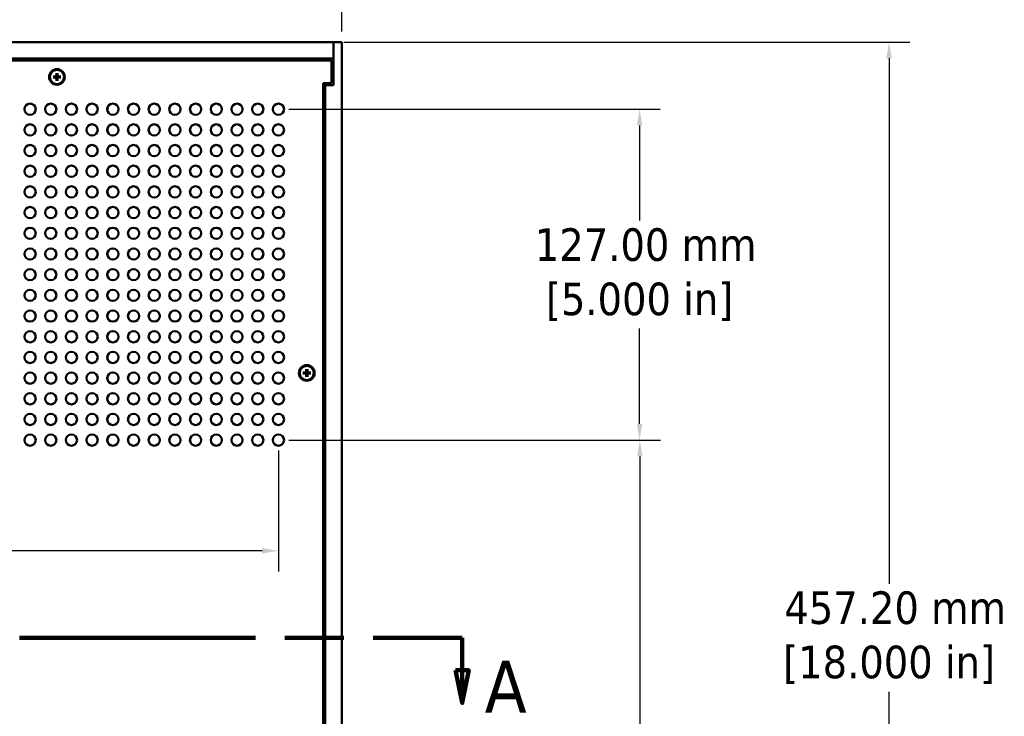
# Model space of a CAD drawing. Header units: millimetres. Extents: x 6 to 2153, y 38 to 1359.
# Tile 9 of 22: x 524 to 901, y 742 to 1010. Entities that reach past the tile are written whole.
import ezdxf

# ---------------------------------------------------------------- set-up
doc = ezdxf.new("R2010")
doc.units = ezdxf.units.MM
doc.header["$LTSCALE"] = 2.5
doc.linetypes.add('DOUBLE_DASH_CHAIN', pattern=[1.2403, 0.6614, -0.0827, 0.1654, -0.0827, 0.1654, -0.0827])
for name, color, linetype, lineweight in [('Dimension (ANSI)', 7, 'Continuous', 25), ('Section Line (ANSI)', 7, 'DOUBLE_DASH_CHAIN', 100), ('Visible (ANSI)', 7, 'Continuous', 50)]:
    doc.layers.add(name, color=color, linetype=linetype, lineweight=lineweight)
doc.styles.add('Label Text (ANSI)', font='tahoma.ttf')
doc.styles.add('Note Text (ANSI)', font='tahoma.ttf')
doc.dimstyles.new('Default - mm (ANSI)', dxfattribs={"dimscale": 2.5, "dimtxt": 5, "dimasz": 2.5, "dimexe": 3.175, "dimexo": 1.6002, "dimgap": 0.8, "dimtad": 0, "dimtih": 1, "dimtoh": 1, "dimrnd": 1e-08, "dimzin": 0, "dimdsep": 46, "dimtxsty": 'Note Text (ANSI)', "dimcen": 0.09, "dimdle": 10, "dimclrd": 256, "dimclre": 256, "dimclrt": 256, "dimadec": 1, "dimazin": 0, "dimtfac": 0.6096, "dimtofl": 0, "dimtmove": 0, "dimatfit": 3, "dimldrblk": 'Filled-1', "dimfxl": 1, "dimtolj": 1, "dimtzin": 0, "dimlwd": -1, "dimlwe": -1, "dimarcsym": 0})

# ---------------------------------------------------------------- blocks, each defined once
blk = doc.blocks.new('2dTransSection0')
at = {"layer": 'Section Line (ANSI)', "linetype": 'DOUBLE_DASH_CHAIN', "ltscale": 21.873201}
blk.add_line((73.83, 309.03), (277.37, 309.03), dxfattribs=at)
at = {"layer": 'Section Line (ANSI)', "linetype": 'Continuous'}
for p, q in [((263.74, 309.03), (277.37, 309.03)), ((277.37, 309.03), (277.37, 304.03)), ((276.37, 304.03), (277.37, 299.03)), ((278.37, 304.03), (276.37, 304.03)), ((277.37, 304.03), (277.37, 299.03)), ((277.37, 299.03), (278.37, 304.03))]:
    blk.add_line(p, q, dxfattribs=at)
at = {"layer": 'Section Line (ANSI)', "linetype": 'Continuous', "flags": 128}
blk.add_lwpolyline([(276.37, 304.03), (277.37, 299.03), (278.37, 304.03), (276.37, 304.03)], dxfattribs=at)
at = {"layer": 'Section Line (ANSI)'}
blk.add_solid([(276.37, 304.03), (277.37, 299.03), (278.37, 304.03), (276.37, 304.03)], dxfattribs=at)
at = {"layer": 'Section Line (ANSI)', "insert": (280.82, 297.53), "char_height": 8, "attachment_point": 7, "style": 'Label Text (ANSI)'}
blk.add_mtext('A', dxfattribs=at)
blk = doc.blocks.new('*D16')
at = {"layer": 'Defpoints', "color": 0, "transparency": 16777216}
for p in [(644.06, 1001.18), (677.72, 543.98), (857.15, 543.98)]:
    blk.add_point(p, dxfattribs=at)
at = {"layer": 'Dimension (ANSI)', "transparency": 16777216}
for p, q in [((648.06, 1001.18), (865.08, 1001.18)), ((857.15, 994.93), (857.15, 793.3)), ((857.15, 550.23), (857.15, 751.86)), ((681.72, 543.98), (865.08, 543.98))]:
    blk.add_line(p, q, dxfattribs=at)
for points in [[(856.1, 994.93), (858.19, 994.93), (857.15, 1001.18)], [(856.1, 550.23), (858.19, 550.23), (857.15, 543.98)]]:
    blk.add_solid(points, dxfattribs=at)
at = {"layer": 'Dimension (ANSI)', "transparency": 16777216, "insert": (857.15, 772.58), "char_height": 12.5, "attachment_point": 5, "style": 'Note Text (ANSI)'}
blk.add_mtext('\\A1; 457.20 mm\\P[18.000 in]', dxfattribs=at)
blk = doc.blocks.new('Filled-1')
at = {"color": 0}
for p, q in [((0, 0), (-1, 0.333)), ((-1, 0.333), (-1, -0.333)), ((-1, 0), (0, 0)), ((-1, -0.333), (0, 0))]:
    blk.add_line(p, q, dxfattribs=at)
at = {"color": 0, "flags": 128}
blk.add_lwpolyline([(-1, -0.333), (0, 0), (-1, 0.333), (-1, -0.333)], dxfattribs=at)
at = {"color": 0}
blk.add_solid([(-1, -0.333), (0, 0), (-1, 0.333), (-1, -0.333)], dxfattribs=at)
blk = doc.blocks.new('*D18')
at = {"layer": 'Defpoints', "color": 0, "transparency": 16777216}
for p in [(647.24, 1063.98), (225.59, 1001.18), (647.24, 1001.18)]:
    blk.add_point(p, dxfattribs=at)
at = {"layer": 'Dimension (ANSI)', "transparency": 16777216}
for p, q in [((225.59, 1005.18), (225.59, 1071.92)), ((647.24, 1005.18), (647.24, 1071.92)), ((231.84, 1063.98), (440.87, 1063.98)), ((640.99, 1063.98), (535.55, 1063.98))]:
    blk.add_line(p, q, dxfattribs=at)
for points in [[(231.84, 1065.02), (231.84, 1062.94), (225.59, 1063.98)], [(640.99, 1065.02), (640.99, 1062.94), (647.24, 1063.98)]]:
    blk.add_solid(points, dxfattribs=at)
at = {"layer": 'Dimension (ANSI)', "transparency": 16777216, "insert": (488.21, 1063.98), "char_height": 12.5, "attachment_point": 5, "style": 'Note Text (ANSI)'}
blk.add_mtext('\\A1; 421.65 mm\\P[16.600 in]', dxfattribs=at)
blk = doc.blocks.new('*D19')
at = {"layer": 'Defpoints', "color": 0, "transparency": 16777216}
for p in [(622.96, 848.41), (761.55, 848.41), (677.72, 543.98)]:
    blk.add_point(p, dxfattribs=at)
at = {"layer": 'Dimension (ANSI)', "transparency": 16777216}
for p, q in [((626.96, 848.41), (769.49, 848.41)), ((761.55, 842.16), (761.55, 716.92)), ((761.55, 550.23), (761.55, 675.47)), ((681.72, 543.98), (769.49, 543.98))]:
    blk.add_line(p, q, dxfattribs=at)
for points in [[(760.51, 842.16), (762.59, 842.16), (761.55, 848.41)], [(760.51, 550.23), (762.59, 550.23), (761.55, 543.98)]]:
    blk.add_solid(points, dxfattribs=at)
at = {"layer": 'Dimension (ANSI)', "transparency": 16777216, "insert": (761.55, 696.2), "char_height": 12.5, "attachment_point": 5, "style": 'Note Text (ANSI)'}
blk.add_mtext('\\A1; 304.43 mm\\P[11.985 in]', dxfattribs=at)
blk = doc.blocks.new('*D24')
at = {"layer": 'Defpoints', "color": 0, "transparency": 16777216}
for p in [(622.95, 975.41), (761.46, 975.41), (622.95, 848.41)]:
    blk.add_point(p, dxfattribs=at)
at = {"layer": 'Dimension (ANSI)', "transparency": 16777216}
for p, q in [((626.95, 975.41), (769.4, 975.41)), ((761.46, 969.16), (761.46, 932.64)), ((761.46, 854.66), (761.46, 891.19)), ((626.95, 848.41), (769.4, 848.41))]:
    blk.add_line(p, q, dxfattribs=at)
for points in [[(760.42, 969.16), (762.5, 969.16), (761.46, 975.41)], [(760.42, 854.66), (762.5, 854.66), (761.46, 848.41)]]:
    blk.add_solid(points, dxfattribs=at)
at = {"layer": 'Dimension (ANSI)', "transparency": 16777216, "insert": (761.46, 911.91), "char_height": 12.5, "attachment_point": 5, "style": 'Note Text (ANSI)'}
blk.add_mtext('\\A1; 127.00 mm\\P[5.000 in]', dxfattribs=at)
blk = doc.blocks.new('*D25')
at = {"layer": 'Defpoints', "color": 0, "transparency": 16777216}
for p in [(249.88, 848.41), (622.95, 848.41), (249.88, 805.94)]:
    blk.add_point(p, dxfattribs=at)
at = {"layer": 'Dimension (ANSI)', "transparency": 16777216}
for p, q in [((249.88, 844.41), (249.88, 798.01)), ((622.95, 844.41), (622.95, 798.01)), ((256.13, 805.94), (311.82, 805.94)), ((616.7, 805.94), (406.5, 805.94))]:
    blk.add_line(p, q, dxfattribs=at)
for points in [[(256.13, 806.99), (256.13, 804.9), (249.88, 805.94)], [(616.7, 806.99), (616.7, 804.9), (622.95, 805.94)]]:
    blk.add_solid(points, dxfattribs=at)
at = {"layer": 'Dimension (ANSI)', "transparency": 16777216, "insert": (359.16, 805.94), "char_height": 12.5, "attachment_point": 5, "style": 'Note Text (ANSI)'}
blk.add_mtext('\\A1; 373.06 mm\\P[14.687 in]', dxfattribs=at)

msp = doc.modelspace()

# ---------------------------------------------------------------- linework, layer by layer
at = {"layer": 'Visible (ANSI)'}
for p, q in [((228.764, 1001.181), (644.064, 1001.181)), ((644.064, 994.831), (644.064, 1001.181)), ((647.239, 1001.181), (644.064, 1001.181)), ((644.064, 1001.181), (644.064, 984.671)), ((647.239, 1001.181), (647.239, 582.081)), ((228.764, 994.831), (644.064, 994.831)), ((643.314, 994.081), (229.514, 994.081)), ((643.314, 985.431), (643.314, 994.081)), ((643.314, 993.561), (644.064, 993.561)), ((536.514, 988.008), (537.569, 988.033)), ((536.514, 987.554), (537.569, 987.529)), ((537.787, 989.281), (537.762, 988.226)), ((537.787, 986.281), (537.762, 987.336)), ((538.241, 989.281), (538.266, 988.226)), ((538.241, 986.281), (538.266, 987.336)), ((539.514, 988.008), (538.459, 988.033)), ((539.514, 987.554), (538.459, 987.529)), ((640.139, 559.731), (640.139, 985.431)), ((640.139, 985.431), (643.314, 985.431)), ((640.889, 984.671), (640.139, 984.671)), ((644.064, 984.671), (640.889, 984.671)), ((640.889, 984.671), (640.889, 560.491)), ((632.339, 874.408), (633.394, 874.433)), ((632.339, 873.954), (633.394, 873.929)), ((633.612, 875.681), (633.587, 874.626)), ((633.612, 872.681), (633.587, 873.736)), ((634.066, 875.681), (634.091, 874.626)), ((634.066, 872.681), (634.091, 873.736)), ((635.339, 874.408), (634.284, 874.433)), ((635.339, 873.954), (634.284, 873.929))]:
    msp.add_line(p, q, dxfattribs=at)
for centre, radius in [((538.014, 987.781), 3), ((538.014, 987.781), 2.715), ((527.695, 975.412), 2.159), ((535.633, 975.412), 2.159), ((543.57, 975.412), 2.159), ((551.508, 975.412), 2.159), ((559.445, 975.412), 2.159), ((567.383, 975.412), 2.159), ((575.32, 975.412), 2.159), ((583.258, 975.412), 2.159), ((591.195, 975.412), 2.159), ((599.133, 975.412), 2.159), ((607.07, 975.412), 2.159), ((615.008, 975.412), 2.159), ((622.945, 975.412), 2.159), ((527.695, 967.474), 2.159), ((535.633, 967.474), 2.159), ((543.57, 967.474), 2.159), ((551.508, 967.474), 2.159), ((559.445, 967.474), 2.159), ((567.383, 967.474), 2.159), ((575.32, 967.474), 2.159), ((583.258, 967.474), 2.159), ((591.195, 967.474), 2.159), ((599.133, 967.474), 2.159), ((607.07, 967.474), 2.159), ((615.008, 967.474), 2.159), ((622.945, 967.474), 2.159), ((527.695, 959.537), 2.159), ((535.633, 959.537), 2.159), ((543.57, 959.537), 2.159), ((551.508, 959.537), 2.159), ((559.445, 959.537), 2.159), ((567.383, 959.537), 2.159), ((575.32, 959.537), 2.159), ((583.258, 959.537), 2.159), ((591.195, 959.537), 2.159), ((599.133, 959.537), 2.159), ((607.07, 959.537), 2.159), ((615.008, 959.537), 2.159), ((622.945, 959.537), 2.159), ((527.695, 951.599), 2.159), ((535.633, 951.599), 2.159), ((543.57, 951.599), 2.159), ((551.508, 951.599), 2.159), ((559.445, 951.599), 2.159), ((567.383, 951.599), 2.159), ((575.32, 951.599), 2.159), ((583.258, 951.599), 2.159), ((591.195, 951.599), 2.159), ((599.133, 951.599), 2.159), ((607.07, 951.599), 2.159), ((615.008, 951.599), 2.159), ((622.945, 951.599), 2.159), ((527.695, 943.662), 2.159), ((535.633, 943.662), 2.159), ((543.57, 943.662), 2.159), ((551.508, 943.662), 2.159), ((559.445, 943.662), 2.159), ((567.383, 943.662), 2.159), ((575.32, 943.662), 2.159), ((583.258, 943.662), 2.159), ((591.195, 943.662), 2.159), ((599.133, 943.662), 2.159), ((607.07, 943.662), 2.159), ((615.008, 943.662), 2.159), ((622.945, 943.662), 2.159), ((527.695, 935.724), 2.159), ((535.633, 935.724), 2.159), ((543.57, 935.724), 2.159), ((551.508, 935.724), 2.159), ((559.445, 935.724), 2.159), ((567.383, 935.724), 2.159), ((575.32, 935.724), 2.159), ((583.258, 935.724), 2.159), ((591.195, 935.724), 2.159), ((599.133, 935.724), 2.159), ((607.07, 935.724), 2.159), ((615.008, 935.724), 2.159), ((622.945, 935.724), 2.159), ((527.695, 927.787), 2.159), ((535.633, 927.787), 2.159), ((543.57, 927.787), 2.159), ((551.508, 927.787), 2.159), ((559.445, 927.787), 2.159), ((567.383, 927.787), 2.159), ((575.32, 927.787), 2.159), ((583.258, 927.787), 2.159), ((591.195, 927.787), 2.159), ((599.133, 927.787), 2.159), ((607.07, 927.787), 2.159), ((615.008, 927.787), 2.159), ((622.945, 927.787), 2.159), ((527.695, 919.849), 2.159), ((535.633, 919.849), 2.159), ((543.57, 919.849), 2.159), ((551.508, 919.849), 2.159), ((559.445, 919.849), 2.159), ((567.383, 919.849), 2.159), ((575.32, 919.849), 2.159), ((583.258, 919.849), 2.159), ((591.195, 919.849), 2.159), ((599.133, 919.849), 2.159), ((607.07, 919.849), 2.159), ((615.008, 919.849), 2.159), ((622.945, 919.849), 2.159), ((527.695, 911.912), 2.159), ((535.633, 911.912), 2.159), ((543.57, 911.912), 2.159), ((551.508, 911.912), 2.159), ((559.445, 911.912), 2.159), ((567.383, 911.912), 2.159), ((575.32, 911.912), 2.159), ((583.258, 911.912), 2.159), ((591.195, 911.912), 2.159), ((599.133, 911.912), 2.159), ((607.07, 911.912), 2.159), ((615.008, 911.912), 2.159), ((622.945, 911.912), 2.159), ((527.695, 903.974), 2.159), ((535.633, 903.974), 2.159), ((543.57, 903.974), 2.159), ((551.508, 903.974), 2.159), ((559.445, 903.974), 2.159), ((567.383, 903.974), 2.159), ((575.32, 903.974), 2.159), ((583.258, 903.974), 2.159), ((591.195, 903.974), 2.159), ((599.133, 903.974), 2.159), ((607.07, 903.974), 2.159), ((615.008, 903.974), 2.159), ((622.945, 903.974), 2.159), ((527.695, 896.037), 2.159), ((535.633, 896.037), 2.159), ((543.57, 896.037), 2.159), ((551.508, 896.037), 2.159), ((559.445, 896.037), 2.159), ((567.383, 896.037), 2.159), ((575.32, 896.037), 2.159), ((583.258, 896.037), 2.159), ((591.195, 896.037), 2.159), ((599.133, 896.037), 2.159), ((607.07, 896.037), 2.159), ((615.008, 896.037), 2.159), ((622.945, 896.037), 2.159), ((527.695, 888.099), 2.159), ((535.633, 888.099), 2.159), ((543.57, 888.099), 2.159), ((551.508, 888.099), 2.159), ((559.445, 888.099), 2.159), ((567.383, 888.099), 2.159), ((575.32, 888.099), 2.159), ((583.258, 888.099), 2.159), ((591.195, 888.099), 2.159), ((599.133, 888.099), 2.159), ((607.07, 888.099), 2.159), ((615.008, 888.099), 2.159), ((622.945, 888.099), 2.159), ((527.695, 880.162), 2.159), ((535.633, 880.162), 2.159), ((543.57, 880.162), 2.159), ((551.508, 880.162), 2.159), ((559.445, 880.162), 2.159), ((567.383, 880.162), 2.159), ((575.32, 880.162), 2.159), ((583.258, 880.162), 2.159), ((591.195, 880.162), 2.159), ((599.133, 880.162), 2.159), ((607.07, 880.162), 2.159), ((615.008, 880.162), 2.159), ((622.945, 880.162), 2.159), ((633.839, 874.181), 3), ((633.839, 874.181), 2.715), ((527.695, 872.224), 2.159), ((535.633, 872.224), 2.159), ((543.57, 872.224), 2.159), ((551.508, 872.224), 2.159), ((559.445, 872.224), 2.159), ((567.383, 872.224), 2.159), ((575.32, 872.224), 2.159), ((583.258, 872.224), 2.159), ((591.195, 872.224), 2.159), ((599.133, 872.224), 2.159), ((607.07, 872.224), 2.159), ((615.008, 872.224), 2.159), ((622.945, 872.224), 2.159), ((527.695, 864.287), 2.159), ((535.633, 864.287), 2.159), ((543.57, 864.287), 2.159), ((551.508, 864.287), 2.159), ((559.445, 864.287), 2.159), ((567.383, 864.287), 2.159), ((575.32, 864.287), 2.159), ((583.258, 864.287), 2.159), ((591.195, 864.287), 2.159), ((599.133, 864.287), 2.159), ((607.07, 864.287), 2.159), ((615.008, 864.287), 2.159), ((622.945, 864.287), 2.159), ((527.695, 856.349), 2.159), ((535.633, 856.349), 2.159), ((543.57, 856.349), 2.159), ((551.508, 856.349), 2.159), ((559.445, 856.349), 2.159), ((567.383, 856.349), 2.159), ((575.32, 856.349), 2.159), ((583.258, 856.349), 2.159), ((591.195, 856.349), 2.159), ((599.133, 856.349), 2.159), ((607.07, 856.349), 2.159), ((615.008, 856.349), 2.159), ((622.945, 856.349), 2.159), ((527.695, 848.412), 2.159), ((535.633, 848.412), 2.159), ((543.57, 848.412), 2.159), ((551.508, 848.412), 2.159), ((559.445, 848.412), 2.159), ((567.383, 848.412), 2.159), ((575.32, 848.412), 2.159), ((583.258, 848.412), 2.159), ((591.195, 848.412), 2.159), ((599.133, 848.412), 2.159), ((607.07, 848.412), 2.159), ((615.008, 848.412), 2.159), ((622.945, 848.412), 2.159)]:
    msp.add_circle(centre, radius, dxfattribs=at)
for centre, radius, start, end in [((538.014, 987.781), 0.729, 162.39692, 197.60308), ((537.565, 988.23), 0.197, 271.34818, 358.65182), ((537.565, 987.331), 0.197, 1.34818, 88.65182), ((538.014, 987.781), 0.729, 72.39692, 107.60308), ((538.014, 987.781), 0.729, 252.39692, 287.60308), ((538.463, 988.23), 0.197, 181.34818, 268.65182), ((538.463, 987.331), 0.197, 91.34818, 178.65182), ((538.014, 987.781), 0.729, 342.39692, 17.60308), ((527.709, 975.412), 2.159, 90.18842, 269.81158), ((535.647, 975.412), 2.159, 90.18842, 269.81158), ((543.584, 975.412), 2.159, 90.18842, 269.81158), ((551.522, 975.412), 2.159, 90.18842, 269.81158), ((559.459, 975.412), 2.159, 90.18842, 269.81158), ((567.397, 975.412), 2.159, 90.18842, 269.81158), ((575.334, 975.412), 2.159, 90.18842, 269.81158), ((583.272, 975.412), 2.159, 90.18842, 269.81158), ((591.209, 975.412), 2.159, 90.18842, 269.81158), ((599.147, 975.412), 2.159, 90.18842, 269.81158), ((607.084, 975.412), 2.159, 90.18842, 269.81158), ((615.022, 975.412), 2.159, 90.18842, 269.81158), ((622.959, 975.412), 2.159, 90.18842, 269.81158), ((527.709, 967.474), 2.159, 90.18842, 269.81158), ((535.647, 967.474), 2.159, 90.18842, 269.81158), ((543.584, 967.474), 2.159, 90.18842, 269.81158), ((551.522, 967.474), 2.159, 90.18842, 269.81158), ((559.459, 967.474), 2.159, 90.18842, 269.81158), ((567.397, 967.474), 2.159, 90.18842, 269.81158), ((575.334, 967.474), 2.159, 90.18842, 269.81158), ((583.272, 967.474), 2.159, 90.18842, 269.81158), ((591.209, 967.474), 2.159, 90.18842, 269.81158), ((599.147, 967.474), 2.159, 90.18842, 269.81158), ((607.084, 967.474), 2.159, 90.18842, 269.81158), ((615.022, 967.474), 2.159, 90.18842, 269.81158), ((622.959, 967.474), 2.159, 90.18842, 269.81158), ((527.709, 959.537), 2.159, 90.18842, 269.81158), ((535.647, 959.537), 2.159, 90.18842, 269.81158), ((543.584, 959.537), 2.159, 90.18842, 269.81158), ((551.522, 959.537), 2.159, 90.18842, 269.81158), ((559.459, 959.537), 2.159, 90.18842, 269.81158), ((567.397, 959.537), 2.159, 90.18842, 269.81158), ((575.334, 959.537), 2.159, 90.18842, 269.81158), ((583.272, 959.537), 2.159, 90.18842, 269.81158), ((591.209, 959.537), 2.159, 90.18842, 269.81158), ((599.147, 959.537), 2.159, 90.18842, 269.81158), ((607.084, 959.537), 2.159, 90.18842, 269.81158), ((615.022, 959.537), 2.159, 90.18842, 269.81158), ((622.959, 959.537), 2.159, 90.18842, 269.81158), ((527.709, 951.599), 2.159, 90.18842, 269.81158), ((535.647, 951.599), 2.159, 90.18842, 269.81158), ((543.584, 951.599), 2.159, 90.18842, 269.81158), ((551.522, 951.599), 2.159, 90.18842, 269.81158), ((559.459, 951.599), 2.159, 90.18842, 269.81158), ((567.397, 951.599), 2.159, 90.18842, 269.81158), ((575.334, 951.599), 2.159, 90.18842, 269.81158), ((583.272, 951.599), 2.159, 90.18842, 269.81158), ((591.209, 951.599), 2.159, 90.18842, 269.81158), ((599.147, 951.599), 2.159, 90.18842, 269.81158), ((607.084, 951.599), 2.159, 90.18842, 269.81158), ((615.022, 951.599), 2.159, 90.18842, 269.81158), ((622.959, 951.599), 2.159, 90.18842, 269.81158), ((527.709, 943.662), 2.159, 90.18842, 269.81158), ((535.647, 943.662), 2.159, 90.18842, 269.81158), ((543.584, 943.662), 2.159, 90.18842, 269.81158), ((551.522, 943.662), 2.159, 90.18842, 269.81158), ((559.459, 943.662), 2.159, 90.18842, 269.81158), ((567.397, 943.662), 2.159, 90.18842, 269.81158), ((575.334, 943.662), 2.159, 90.18842, 269.81158), ((583.272, 943.662), 2.159, 90.18842, 269.81158), ((591.209, 943.662), 2.159, 90.18842, 269.81158), ((599.147, 943.662), 2.159, 90.18842, 269.81158), ((607.084, 943.662), 2.159, 90.18842, 269.81158), ((615.022, 943.662), 2.159, 90.18842, 269.81158), ((622.959, 943.662), 2.159, 90.18842, 269.81158), ((527.709, 935.724), 2.159, 90.18842, 269.81158), ((535.647, 935.724), 2.159, 90.18842, 269.81158), ((543.584, 935.724), 2.159, 90.18842, 269.81158), ((551.522, 935.724), 2.159, 90.18842, 269.81158), ((559.459, 935.724), 2.159, 90.18842, 269.81158), ((567.397, 935.724), 2.159, 90.18842, 269.81158), ((575.334, 935.724), 2.159, 90.18842, 269.81158), ((583.272, 935.724), 2.159, 90.18842, 269.81158), ((591.209, 935.724), 2.159, 90.18842, 269.81158), ((599.147, 935.724), 2.159, 90.18842, 269.81158), ((607.084, 935.724), 2.159, 90.18842, 269.81158), ((615.022, 935.724), 2.159, 90.18842, 269.81158), ((622.959, 935.724), 2.159, 90.18842, 269.81158), ((527.709, 927.787), 2.159, 90.18842, 269.81158), ((535.647, 927.787), 2.159, 90.18842, 269.81158), ((543.584, 927.787), 2.159, 90.18842, 269.81158), ((551.522, 927.787), 2.159, 90.18842, 269.81158), ((559.459, 927.787), 2.159, 90.18842, 269.81158), ((567.397, 927.787), 2.159, 90.18842, 269.81158), ((575.334, 927.787), 2.159, 90.18842, 269.81158), ((583.272, 927.787), 2.159, 90.18842, 269.81158), ((591.209, 927.787), 2.159, 90.18842, 269.81158), ((599.147, 927.787), 2.159, 90.18842, 269.81158), ((607.084, 927.787), 2.159, 90.18842, 269.81158), ((615.022, 927.787), 2.159, 90.18842, 269.81158), ((622.959, 927.787), 2.159, 90.18842, 269.81158), ((527.709, 919.849), 2.159, 90.18842, 269.81158), ((535.647, 919.849), 2.159, 90.18842, 269.81158), ((543.584, 919.849), 2.159, 90.18842, 269.81158), ((551.522, 919.849), 2.159, 90.18842, 269.81158), ((559.459, 919.849), 2.159, 90.18842, 269.81158), ((567.397, 919.849), 2.159, 90.18842, 269.81158), ((575.334, 919.849), 2.159, 90.18842, 269.81158), ((583.272, 919.849), 2.159, 90.18842, 269.81158), ((591.209, 919.849), 2.159, 90.18842, 269.81158), ((599.147, 919.849), 2.159, 90.18842, 269.81158), ((607.084, 919.849), 2.159, 90.18842, 269.81158), ((615.022, 919.849), 2.159, 90.18842, 269.81158), ((622.959, 919.849), 2.159, 90.18842, 269.81158), ((527.709, 911.912), 2.159, 90.18842, 269.81158), ((535.647, 911.912), 2.159, 90.18842, 269.81158), ((543.584, 911.912), 2.159, 90.18842, 269.81158), ((551.522, 911.912), 2.159, 90.18842, 269.81158), ((559.459, 911.912), 2.159, 90.18842, 269.81158), ((567.397, 911.912), 2.159, 90.18842, 269.81158), ((575.334, 911.912), 2.159, 90.18842, 269.81158), ((583.272, 911.912), 2.159, 90.18842, 269.81158), ((591.209, 911.912), 2.159, 90.18842, 269.81158), ((599.147, 911.912), 2.159, 90.18842, 269.81158), ((607.084, 911.912), 2.159, 90.18842, 269.81158), ((615.022, 911.912), 2.159, 90.18842, 269.81158), ((622.959, 911.912), 2.159, 90.18842, 269.81158), ((527.709, 903.974), 2.159, 90.18842, 269.81158), ((535.647, 903.974), 2.159, 90.18842, 269.81158), ((543.584, 903.974), 2.159, 90.18842, 269.81158), ((551.522, 903.974), 2.159, 90.18842, 269.81158), ((559.459, 903.974), 2.159, 90.18842, 269.81158), ((567.397, 903.974), 2.159, 90.18842, 269.81158), ((575.334, 903.974), 2.159, 90.18842, 269.81158), ((583.272, 903.974), 2.159, 90.18842, 269.81158), ((591.209, 903.974), 2.159, 90.18842, 269.81158), ((599.147, 903.974), 2.159, 90.18842, 269.81158), ((607.084, 903.974), 2.159, 90.18842, 269.81158), ((615.022, 903.974), 2.159, 90.18842, 269.81158), ((622.959, 903.974), 2.159, 90.18842, 269.81158), ((527.709, 896.037), 2.159, 90.18842, 269.81158), ((535.647, 896.037), 2.159, 90.18842, 269.81158), ((543.584, 896.037), 2.159, 90.18842, 269.81158), ((551.522, 896.037), 2.159, 90.18842, 269.81158), ((559.459, 896.037), 2.159, 90.18842, 269.81158), ((567.397, 896.037), 2.159, 90.18842, 269.81158), ((575.334, 896.037), 2.159, 90.18842, 269.81158), ((583.272, 896.037), 2.159, 90.18842, 269.81158), ((591.209, 896.037), 2.159, 90.18842, 269.81158), ((599.147, 896.037), 2.159, 90.18842, 269.81158), ((607.084, 896.037), 2.159, 90.18842, 269.81158), ((615.022, 896.037), 2.159, 90.18842, 269.81158), ((622.959, 896.037), 2.159, 90.18842, 269.81158), ((527.709, 888.099), 2.159, 90.18842, 269.81158), ((535.647, 888.099), 2.159, 90.18842, 269.81158), ((543.584, 888.099), 2.159, 90.18842, 269.81158), ((551.522, 888.099), 2.159, 90.18842, 269.81158), ((559.459, 888.099), 2.159, 90.18842, 269.81158), ((567.397, 888.099), 2.159, 90.18842, 269.81158), ((575.334, 888.099), 2.159, 90.18842, 269.81158), ((583.272, 888.099), 2.159, 90.18842, 269.81158), ((591.209, 888.099), 2.159, 90.18842, 269.81158), ((599.147, 888.099), 2.159, 90.18842, 269.81158), ((607.084, 888.099), 2.159, 90.18842, 269.81158), ((615.022, 888.099), 2.159, 90.18842, 269.81158), ((622.959, 888.099), 2.159, 90.18842, 269.81158), ((527.709, 880.162), 2.159, 90.18842, 269.81158), ((535.647, 880.162), 2.159, 90.18842, 269.81158), ((543.584, 880.162), 2.159, 90.18842, 269.81158), ((551.522, 880.162), 2.159, 90.18842, 269.81158), ((559.459, 880.162), 2.159, 90.18842, 269.81158), ((567.397, 880.162), 2.159, 90.18842, 269.81158), ((575.334, 880.162), 2.159, 90.18842, 269.81158), ((583.272, 880.162), 2.159, 90.18842, 269.81158), ((591.209, 880.162), 2.159, 90.18842, 269.81158), ((599.147, 880.162), 2.159, 90.18842, 269.81158), ((607.084, 880.162), 2.159, 90.18842, 269.81158), ((615.022, 880.162), 2.159, 90.18842, 269.81158), ((622.959, 880.162), 2.159, 90.18842, 269.81158), ((527.709, 872.224), 2.159, 90.18842, 269.81158), ((535.647, 872.224), 2.159, 90.18842, 269.81158), ((543.584, 872.224), 2.159, 90.18842, 269.81158), ((551.522, 872.224), 2.159, 90.18842, 269.81158), ((559.459, 872.224), 2.159, 90.18842, 269.81158), ((567.397, 872.224), 2.159, 90.18842, 269.81158), ((575.334, 872.224), 2.159, 90.18842, 269.81158), ((583.272, 872.224), 2.159, 90.18842, 269.81158), ((591.209, 872.224), 2.159, 90.18842, 269.81158), ((599.147, 872.224), 2.159, 90.18842, 269.81158), ((607.084, 872.224), 2.159, 90.18842, 269.81158), ((615.022, 872.224), 2.159, 90.18842, 269.81158), ((622.959, 872.224), 2.159, 90.18842, 269.81158), ((633.839, 874.181), 0.729, 162.39692, 197.60308), ((633.39, 874.63), 0.197, 271.34818, 358.65182), ((633.39, 873.731), 0.197, 1.34818, 88.65182), ((633.839, 874.181), 0.729, 72.39692, 107.60308), ((633.839, 874.181), 0.729, 252.39692, 287.60308), ((634.288, 874.63), 0.197, 181.34818, 268.65182), ((634.288, 873.731), 0.197, 91.34818, 178.65182), ((633.839, 874.181), 0.729, 342.39692, 17.60308), ((527.709, 864.287), 2.159, 90.18842, 269.81158), ((535.647, 864.287), 2.159, 90.18842, 269.81158), ((543.584, 864.287), 2.159, 90.18842, 269.81158), ((551.522, 864.287), 2.159, 90.18842, 269.81158), ((559.459, 864.287), 2.159, 90.18842, 269.81158), ((567.397, 864.287), 2.159, 90.18842, 269.81158), ((575.334, 864.287), 2.159, 90.18842, 269.81158), ((583.272, 864.287), 2.159, 90.18842, 269.81158), ((591.209, 864.287), 2.159, 90.18842, 269.81158), ((599.147, 864.287), 2.159, 90.18842, 269.81158), ((607.084, 864.287), 2.159, 90.18842, 269.81158), ((615.022, 864.287), 2.159, 90.18842, 269.81158), ((622.959, 864.287), 2.159, 90.18842, 269.81158), ((527.709, 856.349), 2.159, 90.18842, 269.81158), ((535.647, 856.349), 2.159, 90.18842, 269.81158), ((543.584, 856.349), 2.159, 90.18842, 269.81158), ((551.522, 856.349), 2.159, 90.18842, 269.81158), ((559.459, 856.349), 2.159, 90.18842, 269.81158), ((567.397, 856.349), 2.159, 90.18842, 269.81158), ((575.334, 856.349), 2.159, 90.18842, 269.81158), ((583.272, 856.349), 2.159, 90.18842, 269.81158), ((591.209, 856.349), 2.159, 90.18842, 269.81158), ((599.147, 856.349), 2.159, 90.18842, 269.81158), ((607.084, 856.349), 2.159, 90.18842, 269.81158), ((615.022, 856.349), 2.159, 90.18842, 269.81158), ((622.959, 856.349), 2.159, 90.18842, 269.81158), ((527.709, 848.412), 2.159, 90.18842, 269.81158), ((535.647, 848.412), 2.159, 90.18842, 269.81158), ((543.584, 848.412), 2.159, 90.18842, 269.81158), ((551.522, 848.412), 2.159, 90.18842, 269.81158), ((559.459, 848.412), 2.159, 90.18842, 269.81158), ((567.397, 848.412), 2.159, 90.18842, 269.81158), ((575.334, 848.412), 2.159, 90.18842, 269.81158), ((583.272, 848.412), 2.159, 90.18842, 269.81158), ((591.209, 848.412), 2.159, 90.18842, 269.81158), ((599.147, 848.412), 2.159, 90.18842, 269.81158), ((607.084, 848.412), 2.159, 90.18842, 269.81158), ((615.022, 848.412), 2.159, 90.18842, 269.81158), ((622.959, 848.412), 2.159, 90.18842, 269.81158)]:
    msp.add_arc(centre, radius, start, end, dxfattribs=at)
for points, knots in [([(536.514, 988.008), (536.525, 988.008), (536.539, 988.009), (536.56, 988.009), (536.572, 988.009), (536.586, 988.009), (536.593, 988.009), (536.597, 988.009)], [0.0136539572, 0.0136539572, 0.0136539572, 0.0136539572, 0.017108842, 0.017108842, 0.0205337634, 0.0205337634, 0.0232838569, 0.0232838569, 0.0232838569, 0.0232838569]), ([(536.597, 987.553), (536.593, 987.552), (536.586, 987.552), (536.572, 987.553), (536.56, 987.553), (536.539, 987.553), (536.525, 987.553), (536.514, 987.554)], [0.0312995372, 0.0312995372, 0.0312995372, 0.0312995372, 0.0340496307, 0.0340496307, 0.0374745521, 0.0374745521, 0.040929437, 0.040929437, 0.040929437, 0.040929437]), ([(537.79, 988.225), (537.789, 988.21), (537.788, 988.196), (537.781, 988.163), (537.774, 988.143), (537.753, 988.104), (537.739, 988.085), (537.709, 988.055), (537.691, 988.042), (537.652, 988.021), (537.631, 988.014), (537.599, 988.007), (537.584, 988.005), (537.57, 988.005)], [0.099544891, 0.099544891, 0.099544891, 0.099544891, 0.104028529, 0.104028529, 0.110376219, 0.110376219, 0.116723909, 0.116723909, 0.123071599, 0.123071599, 0.12941929, 0.12941929, 0.133902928, 0.133902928, 0.133902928, 0.133902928]), ([(537.57, 987.556), (537.584, 987.556), (537.599, 987.555), (537.631, 987.548), (537.652, 987.541), (537.691, 987.52), (537.709, 987.506), (537.739, 987.476), (537.753, 987.458), (537.774, 987.419), (537.781, 987.398), (537.788, 987.365), (537.789, 987.351), (537.79, 987.337)], [0.099544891, 0.099544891, 0.099544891, 0.099544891, 0.104028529, 0.104028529, 0.110376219, 0.110376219, 0.116723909, 0.116723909, 0.123071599, 0.123071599, 0.12941929, 0.12941929, 0.133902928, 0.133902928, 0.133902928, 0.133902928]), ([(537.786, 989.198), (537.786, 989.202), (537.786, 989.208), (537.786, 989.223), (537.786, 989.235), (537.786, 989.256), (537.786, 989.269), (537.787, 989.281)], [0.0312995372, 0.0312995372, 0.0312995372, 0.0312995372, 0.0340496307, 0.0340496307, 0.0374745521, 0.0374745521, 0.040929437, 0.040929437, 0.040929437, 0.040929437]), ([(537.787, 986.281), (537.786, 986.292), (537.786, 986.306), (537.786, 986.327), (537.786, 986.339), (537.786, 986.353), (537.786, 986.359), (537.786, 986.364)], [0.0136539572, 0.0136539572, 0.0136539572, 0.0136539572, 0.017108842, 0.017108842, 0.0205337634, 0.0205337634, 0.0232838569, 0.0232838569, 0.0232838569, 0.0232838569]), ([(538.458, 988.005), (538.444, 988.005), (538.429, 988.007), (538.396, 988.014), (538.376, 988.021), (538.337, 988.042), (538.319, 988.055), (538.289, 988.085), (538.275, 988.104), (538.254, 988.143), (538.247, 988.163), (538.24, 988.196), (538.238, 988.21), (538.238, 988.225)], [0.099544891, 0.099544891, 0.099544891, 0.099544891, 0.104028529, 0.104028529, 0.110376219, 0.110376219, 0.116723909, 0.116723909, 0.123071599, 0.123071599, 0.12941929, 0.12941929, 0.133902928, 0.133902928, 0.133902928, 0.133902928]), ([(538.238, 987.337), (538.238, 987.351), (538.24, 987.365), (538.247, 987.398), (538.254, 987.419), (538.275, 987.458), (538.289, 987.476), (538.319, 987.506), (538.337, 987.52), (538.376, 987.541), (538.396, 987.548), (538.429, 987.555), (538.444, 987.556), (538.458, 987.556)], [0.099544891, 0.099544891, 0.099544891, 0.099544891, 0.104028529, 0.104028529, 0.110376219, 0.110376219, 0.116723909, 0.116723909, 0.123071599, 0.123071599, 0.12941929, 0.12941929, 0.133902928, 0.133902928, 0.133902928, 0.133902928]), ([(538.241, 989.281), (538.241, 989.269), (538.242, 989.256), (538.242, 989.235), (538.242, 989.223), (538.242, 989.208), (538.242, 989.202), (538.242, 989.198)], [0.0136539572, 0.0136539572, 0.0136539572, 0.0136539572, 0.017108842, 0.017108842, 0.0205337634, 0.0205337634, 0.0232838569, 0.0232838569, 0.0232838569, 0.0232838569]), ([(538.242, 986.364), (538.242, 986.359), (538.242, 986.353), (538.242, 986.339), (538.242, 986.327), (538.242, 986.306), (538.241, 986.292), (538.241, 986.281)], [0.0312995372, 0.0312995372, 0.0312995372, 0.0312995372, 0.0340496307, 0.0340496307, 0.0374745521, 0.0374745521, 0.040929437, 0.040929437, 0.040929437, 0.040929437]), ([(539.431, 988.009), (539.435, 988.009), (539.442, 988.009), (539.456, 988.009), (539.468, 988.009), (539.489, 988.009), (539.502, 988.008), (539.514, 988.008)], [0.0312995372, 0.0312995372, 0.0312995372, 0.0312995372, 0.0340496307, 0.0340496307, 0.0374745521, 0.0374745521, 0.040929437, 0.040929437, 0.040929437, 0.040929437]), ([(539.514, 987.554), (539.502, 987.553), (539.489, 987.553), (539.468, 987.553), (539.456, 987.553), (539.442, 987.552), (539.435, 987.552), (539.431, 987.553)], [0.0136539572, 0.0136539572, 0.0136539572, 0.0136539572, 0.017108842, 0.017108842, 0.0205337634, 0.0205337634, 0.0232838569, 0.0232838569, 0.0232838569, 0.0232838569]), ([(632.339, 874.408), (632.35, 874.408), (632.364, 874.409), (632.385, 874.409), (632.397, 874.409), (632.411, 874.409), (632.418, 874.409), (632.422, 874.409)], [0.0136539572, 0.0136539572, 0.0136539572, 0.0136539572, 0.017108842, 0.017108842, 0.0205337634, 0.0205337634, 0.0232838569, 0.0232838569, 0.0232838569, 0.0232838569]), ([(632.422, 873.953), (632.418, 873.952), (632.411, 873.952), (632.397, 873.953), (632.385, 873.953), (632.364, 873.953), (632.35, 873.953), (632.339, 873.954)], [0.0312995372, 0.0312995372, 0.0312995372, 0.0312995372, 0.0340496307, 0.0340496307, 0.0374745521, 0.0374745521, 0.040929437, 0.040929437, 0.040929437, 0.040929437]), ([(633.615, 874.625), (633.614, 874.61), (633.613, 874.596), (633.606, 874.563), (633.599, 874.543), (633.578, 874.504), (633.564, 874.485), (633.534, 874.455), (633.516, 874.442), (633.477, 874.421), (633.456, 874.414), (633.424, 874.407), (633.409, 874.405), (633.395, 874.405)], [0.099544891, 0.099544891, 0.099544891, 0.099544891, 0.104028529, 0.104028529, 0.110376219, 0.110376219, 0.116723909, 0.116723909, 0.123071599, 0.123071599, 0.12941929, 0.12941929, 0.133902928, 0.133902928, 0.133902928, 0.133902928]), ([(633.395, 873.956), (633.409, 873.956), (633.424, 873.955), (633.456, 873.948), (633.477, 873.941), (633.516, 873.92), (633.534, 873.906), (633.564, 873.876), (633.578, 873.858), (633.599, 873.819), (633.606, 873.798), (633.613, 873.765), (633.614, 873.751), (633.615, 873.737)], [0.099544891, 0.099544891, 0.099544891, 0.099544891, 0.104028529, 0.104028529, 0.110376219, 0.110376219, 0.116723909, 0.116723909, 0.123071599, 0.123071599, 0.12941929, 0.12941929, 0.133902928, 0.133902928, 0.133902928, 0.133902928]), ([(633.611, 875.598), (633.611, 875.602), (633.611, 875.608), (633.611, 875.623), (633.611, 875.635), (633.611, 875.656), (633.611, 875.669), (633.612, 875.681)], [0.0312995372, 0.0312995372, 0.0312995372, 0.0312995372, 0.0340496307, 0.0340496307, 0.0374745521, 0.0374745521, 0.040929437, 0.040929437, 0.040929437, 0.040929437]), ([(633.612, 872.681), (633.611, 872.692), (633.611, 872.706), (633.611, 872.727), (633.611, 872.739), (633.611, 872.753), (633.611, 872.759), (633.611, 872.764)], [0.0136539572, 0.0136539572, 0.0136539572, 0.0136539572, 0.017108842, 0.017108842, 0.0205337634, 0.0205337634, 0.0232838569, 0.0232838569, 0.0232838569, 0.0232838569]), ([(634.283, 874.405), (634.269, 874.405), (634.254, 874.407), (634.221, 874.414), (634.201, 874.421), (634.162, 874.442), (634.144, 874.455), (634.114, 874.485), (634.1, 874.504), (634.079, 874.543), (634.072, 874.563), (634.065, 874.596), (634.063, 874.61), (634.063, 874.625)], [0.099544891, 0.099544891, 0.099544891, 0.099544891, 0.104028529, 0.104028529, 0.110376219, 0.110376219, 0.116723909, 0.116723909, 0.123071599, 0.123071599, 0.12941929, 0.12941929, 0.133902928, 0.133902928, 0.133902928, 0.133902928]), ([(634.063, 873.737), (634.063, 873.751), (634.065, 873.765), (634.072, 873.798), (634.079, 873.819), (634.1, 873.858), (634.114, 873.876), (634.144, 873.906), (634.162, 873.92), (634.201, 873.941), (634.221, 873.948), (634.254, 873.955), (634.269, 873.956), (634.283, 873.956)], [0.099544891, 0.099544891, 0.099544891, 0.099544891, 0.104028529, 0.104028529, 0.110376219, 0.110376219, 0.116723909, 0.116723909, 0.123071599, 0.123071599, 0.12941929, 0.12941929, 0.133902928, 0.133902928, 0.133902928, 0.133902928]), ([(634.066, 875.681), (634.066, 875.669), (634.067, 875.656), (634.067, 875.635), (634.067, 875.623), (634.067, 875.608), (634.067, 875.602), (634.067, 875.598)], [0.0136539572, 0.0136539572, 0.0136539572, 0.0136539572, 0.017108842, 0.017108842, 0.0205337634, 0.0205337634, 0.0232838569, 0.0232838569, 0.0232838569, 0.0232838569]), ([(634.067, 872.764), (634.067, 872.759), (634.067, 872.753), (634.067, 872.739), (634.067, 872.727), (634.067, 872.706), (634.066, 872.692), (634.066, 872.681)], [0.0312995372, 0.0312995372, 0.0312995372, 0.0312995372, 0.0340496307, 0.0340496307, 0.0374745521, 0.0374745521, 0.040929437, 0.040929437, 0.040929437, 0.040929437]), ([(635.256, 874.409), (635.26, 874.409), (635.267, 874.409), (635.281, 874.409), (635.293, 874.409), (635.314, 874.409), (635.327, 874.408), (635.339, 874.408)], [0.0312995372, 0.0312995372, 0.0312995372, 0.0312995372, 0.0340496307, 0.0340496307, 0.0374745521, 0.0374745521, 0.040929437, 0.040929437, 0.040929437, 0.040929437]), ([(635.339, 873.954), (635.327, 873.953), (635.314, 873.953), (635.293, 873.953), (635.281, 873.953), (635.267, 873.952), (635.26, 873.952), (635.256, 873.953)], [0.0136539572, 0.0136539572, 0.0136539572, 0.0136539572, 0.017108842, 0.017108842, 0.0205337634, 0.0205337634, 0.0232838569, 0.0232838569, 0.0232838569, 0.0232838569])]:
    msp.add_open_spline(points, degree=3, knots=knots, dxfattribs=at)
for points, weights in [([(537.319, 988.001), (537.076, 988.004), (536.597, 988.009)], [1, 1.06325247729, 1.00306837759]), ([(536.597, 987.553), (537.076, 987.558), (537.319, 987.56)], [1.00306837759, 1.06325247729, 1]), ([(537.57, 988.005), (537.468, 988.004), (537.319, 988.001)], [1.31963834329, 1.17380284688, 1]), ([(537.319, 987.56), (537.468, 987.558), (537.57, 987.556)], [1, 1.17380284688, 1.31963834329]), ([(537.786, 989.198), (537.791, 988.718), (537.793, 988.476)], [1.00306837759, 1.06325247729, 1]), ([(537.793, 987.086), (537.791, 986.843), (537.786, 986.364)], [1, 1.06325247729, 1.00306837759]), ([(537.793, 988.476), (537.791, 988.327), (537.79, 988.225)], [1, 1.17380284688, 1.31963834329]), ([(537.79, 987.337), (537.791, 987.235), (537.793, 987.086)], [1.31963834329, 1.17380284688, 1]), ([(538.235, 988.476), (538.237, 988.718), (538.242, 989.198)], [1, 1.06325247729, 1.00306837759]), ([(538.238, 988.225), (538.237, 988.327), (538.235, 988.476)], [1.31963834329, 1.17380284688, 1]), ([(538.235, 987.086), (538.237, 987.235), (538.238, 987.337)], [1, 1.17380284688, 1.31963834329]), ([(538.242, 986.364), (538.237, 986.843), (538.235, 987.086)], [1.00306837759, 1.06325247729, 1]), ([(538.709, 988.001), (538.56, 988.004), (538.458, 988.005)], [1, 1.17380284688, 1.31963834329]), ([(538.458, 987.556), (538.56, 987.558), (538.709, 987.56)], [1.31963834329, 1.17380284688, 1]), ([(539.431, 988.009), (538.952, 988.004), (538.709, 988.001)], [1.00306837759, 1.06325247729, 1]), ([(538.709, 987.56), (538.952, 987.558), (539.431, 987.553)], [1, 1.06325247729, 1.00306837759]), ([(633.144, 874.401), (632.901, 874.404), (632.422, 874.409)], [1, 1.06325247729, 1.00306837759]), ([(632.422, 873.953), (632.901, 873.958), (633.144, 873.96)], [1.00306837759, 1.06325247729, 1]), ([(633.395, 874.405), (633.293, 874.404), (633.144, 874.401)], [1.31963834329, 1.17380284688, 1]), ([(633.144, 873.96), (633.293, 873.958), (633.395, 873.956)], [1, 1.17380284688, 1.31963834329]), ([(633.611, 875.598), (633.616, 875.118), (633.618, 874.876)], [1.00306837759, 1.06325247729, 1]), ([(633.618, 873.486), (633.616, 873.243), (633.611, 872.764)], [1, 1.06325247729, 1.00306837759]), ([(633.618, 874.876), (633.616, 874.727), (633.615, 874.625)], [1, 1.17380284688, 1.31963834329]), ([(633.615, 873.737), (633.616, 873.635), (633.618, 873.486)], [1.31963834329, 1.17380284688, 1]), ([(634.06, 874.876), (634.062, 875.118), (634.067, 875.598)], [1, 1.06325247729, 1.00306837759]), ([(634.063, 874.625), (634.062, 874.727), (634.06, 874.876)], [1.31963834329, 1.17380284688, 1]), ([(634.06, 873.486), (634.062, 873.635), (634.063, 873.737)], [1, 1.17380284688, 1.31963834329]), ([(634.067, 872.764), (634.062, 873.243), (634.06, 873.486)], [1.00306837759, 1.06325247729, 1]), ([(634.534, 874.401), (634.385, 874.404), (634.283, 874.405)], [1, 1.17380284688, 1.31963834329]), ([(634.283, 873.956), (634.385, 873.958), (634.534, 873.96)], [1.31963834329, 1.17380284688, 1]), ([(635.256, 874.409), (634.777, 874.404), (634.534, 874.401)], [1.00306837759, 1.06325247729, 1]), ([(634.534, 873.96), (634.777, 873.958), (635.256, 873.953)], [1, 1.06325247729, 1.00306837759])]:
    msp.add_rational_spline(points, weights, degree=2, dxfattribs=at)

# ---------------------------------------------------------------- block references
at = {"layer": 'Section Line (ANSI)', "xscale": 2.5, "yscale": 2.5, "zscale": 2.5}
msp.add_blockref('2dTransSection0', (0, 0), dxfattribs=at)

# ---------------------------------------------------------------- dimensions: what is measured, and where the dimension line sits
at = {"layer": 'Dimension (ANSI)'}
dim = msp.add_linear_dim(base=(647.239, 1063.982), p1=(225.589, 1001.181), p2=(647.239, 1001.181), text=' <> mm\\X[16.600 in]', dimstyle='Default - mm (ANSI)', override={"dimtih": 0, "dimtoh": 0, "dimdec": 2, "dimpost": '', "dimtp": 0, "dimtm": 0, "dimtdec": 2, "dimatfit": 1}, dxfattribs=at)
dim.commit()
dim.dimension.update_dxf_attribs({"geometry": '*D18', "text_midpoint": (488.207, 1063.982), "dimtype": 160})
for base, p1, p2, angle, text, override, picture, middle in [((857.146, 543.981), (644.064, 1001.181), (677.719, 543.981), 270, ' <> mm\\X[18.000 in]', {"dimdec": 2, "dimpost": '', "dimtp": 0, "dimtm": 0, "dimtdec": 2, "dimatfit": 1}, '*D16', (857.146, 772.581)), ((761.46, 975.412), (622.945, 848.412), (622.945, 975.412), 90, ' <> mm\\X[5.000 in]', {"dimdec": 2, "dimpost": '', "dimtp": 0, "dimtm": 0, "dimtdec": 2, "dimatfit": 1}, '*D24', (761.46, 911.912)), ((249.883, 805.945), (622.945, 848.412), (249.883, 848.412), 180, ' <> mm\\X[14.687 in]', {"dimtih": 0, "dimtoh": 0, "dimdec": 2, "dimpost": '', "dimtp": 0, "dimtm": 0, "dimtdec": 2, "dimatfit": 1}, '*D25', (359.161, 805.945)), ((761.551, 848.412), (677.719, 543.981), (622.959, 848.412), 90, ' <> mm\\X[11.985 in]', {"dimdec": 2, "dimpost": '', "dimtp": 0, "dimtm": 0, "dimtdec": 2, "dimatfit": 1}, '*D19', (761.551, 696.196))]:
    dim = msp.add_linear_dim(base=base, p1=p1, p2=p2, angle=angle, text=text, dimstyle='Default - mm (ANSI)', override=override, dxfattribs=at)
    dim.commit()
    dim.dimension.update_dxf_attribs({"geometry": picture, "text_midpoint": middle, "dimtype": 160})

doc.saveas('drawing.dxf')
